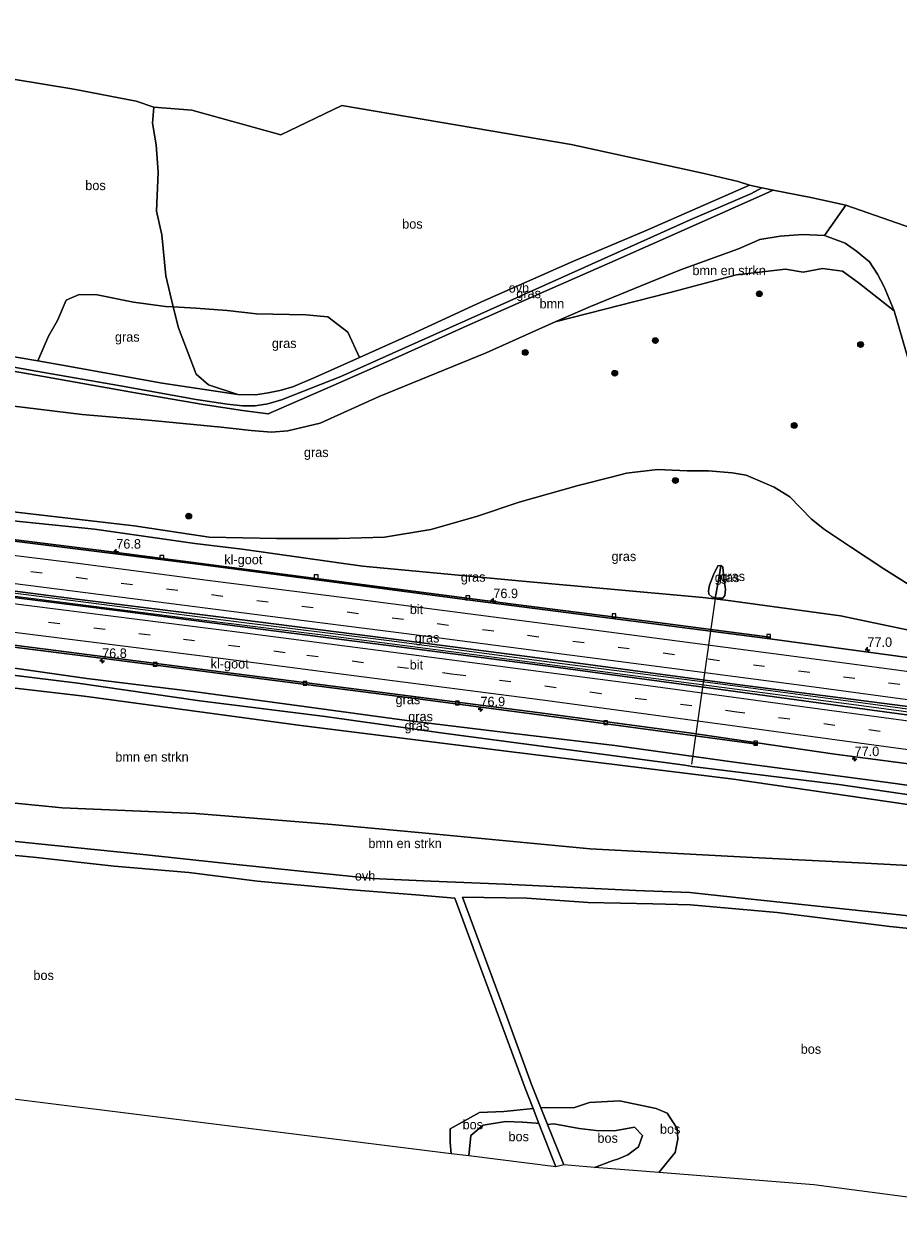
# Model space of a CAD drawing. Header units: millimetres. Extents: x 180000 to 190000, y 466229 to 468626.
# Tile 180 of 202: x 188338 to 188568, y 466432 to 466747. Entities that reach past the tile are written whole.
import ezdxf
from ezdxf.enums import TextEntityAlignment as Align

# ---------------------------------------------------------------- set-up
doc = ezdxf.new("R2010")
doc.units = ezdxf.units.MM
doc.linetypes.add('39strp', pattern=[12, 3, -9])
for name, color, linetype, lineweight in [('af-bs-rasterhekwerk', 8, 'hekwerk', 18), ('as-bs-kilometr', 13, 'Continuous', 18), ('bp-b5-bomenstruiken', 93, 'Continuous', 18), ('bp-b5-boom', 93, 'Continuous', 18), ('bp-b5-bos', 93, 'Continuous', 18), ('bp-b5-grasland', 93, 'Continuous', 18), ('bp-bs-boom', 93, 'Continuous', 18), ('gr-bs-geleiderail', 213, 'geleiderail', 18), ('gw-bs-insteekwatergang', 93, 'Continuous', 18), ('gw-bs-kruinlijn', 93, 'Continuous', 18), ('gw-bs-teenlijn', 93, 'Continuous', 18), ('kd-bs-opnamedtmgrens', 173, 'Continuous', 18), ('mk-bs-39streep 0.15', 8, '39strp', 18), ('mk-bs-streep 0.15', 8, 'Continuous', 18), ('og-bs-hulpgeometrie', 53, 'Continuous', 18), ('vh-b5-verh_soort', 8, 'Continuous', 18), ('wh-bs-duiker', 8, 'duiker', 18), ('wh-bs-greppel', 133, 'greppel', 18), ('wh-bs-kolk', 8, 'Continuous', 18)]:
    doc.layers.add(name, color=color, linetype=linetype, lineweight=lineweight)
doc.styles.add('rtw_iso', font='iso-rtw.shx')
doc.linetypes.add('duiker', pattern='A,0,-2,[15,RTW.shx,S=1,R=0,X=0,Y=0],-2', length=4)
doc.linetypes.add('geleiderail', pattern='A,2,-1,[175,RTW.shx,S=0.5,R=0,X=0,Y=0],-1', length=4)
doc.linetypes.add('greppel', pattern='A,25.5,-0.01,[14,RTW.shx,S=1,R=0,X=0,Y=0],1,[14,RTW.shx,S=1,R=0,X=0,Y=0],1,[14,RTW.shx,S=1,R=0,X=0,Y=0],1,[14,RTW.shx,S=1,R=0,X=0,Y=0],1,[14,RTW.shx,S=1,R=0,X=0,Y=0],0.5,-0.01', length=30.02)
doc.linetypes.add('hekwerk', pattern='A,7,-1.5,[1,RTW.shx,S=0.75,R=0,X=0,Y=0],-1.5', length=10)

# ---------------------------------------------------------------- blocks, each defined once
blk = doc.blocks.new('kolk')
blk.add_lwpolyline([(-0.5, -0.5), (0.5, -0.5), (0.5, 0.5), (-0.5, 0.5)], close=True)
blk = doc.blocks.new('dtbattr-r')
at = {"style": 'rtw_iso'}
blk.add_attdef('TAG', text='', height=2.5, dxfattribs=at).set_placement((0, 0), align=Align.MIDDLE_CENTER)
blk = doc.blocks.new('d33az_ACAD_1_FMEBLOCK51')
at = {"layer": 'bp-b5-grasland'}
for points in [[(91.15, 9.11, 44.9), (98.04, 4.5, 44.96), (106.79, -1.28, 45.1), (120.54, -10.02, 45.37), (128.23, -14.34, 45.49), (141.45, -19.02, 45.63), (151, -21.81, 45.49), (154.33, -22.43, 45.41), (154, -24.85, 46.01), (131.39, -21.23, 46.3), (95.37, -13.67, 46.53), (65.12, -9.51, 46.9), (59.12, -8.85, 46.95), (11.59, -4.58, 47.97), (-30.53, -0.6, 48.74), (-62.23, 3.9, 49.17), (-74.71, 5.36, 49.38), (-101.16, 9.15, 49.7), (-123.44, 11.49, 50.05), (-152.26, 15.42, 50.66), (-154.33, 15.61, 50.71), (-154.08, 18.38, 50.36), (-122.58, 13.75, 49.78), (-90.69, 10.04, 49.3), (-70.97, 7.06, 49.05), (-53.24, 6.7, 48.69), (-36.89, 6.74, 48.25), (-24.74, 7.05, 47.88), (-12.59, 9.05, 47.49), (-0.51, 12.46, 47.18), (10.73, 16.24, 46.62), (26.28, 20.7, 45.97), (35.32, 22.99, 45.63), (39.02, 23.95, 45.53), (47.13, 24.85, 45.12), (54.97, 24.55, 44.96), (60.58, 24.5, 44.93), (66.8, 23.98, 44.9), (70.5, 23.36, 44.89), (77.87, 20.22, 44.98), (82, 17.7, 44.92), (87.71, 11.84, 44.89)], [(62.35, -8.93, 46.94), (63.6, -9.02, 46.75), (64.36, -9, 46.74), (64.93, -8.28, 46.59), (65.07, -6.77, 46.3), (64.63, -3.66, 45.86), (64.37, -0.86, 45.64), (63.88, -0.42, 45.61), (63.04, -0.47, 45.63), (61.9, -2.84, 45.85), (60.88, -5.59, 46.2), (60.59, -7.08, 46.45), (60.71, -8.01, 46.65), (61.46, -8.66, 46.82)]]:
    blk.add_polyline3d(points, close=True, dxfattribs=at)
blk = doc.blocks.new('boom')
blk.add_hatch(color=256).paths.add_polyline_path([(-0.75, 0, 1), (0.75, 0, 1)])
blk.add_circle((0, 0), 0.75)
blk = doc.blocks.new('hecto')
for p, q in [((0, 0.625), (-0.625, 0)), ((0, -0.625), (0, 0.625)), ((-0.625, 0), (0.625, 0)), ((0.625, 0), (0, -0.625))]:
    blk.add_line(p, q)
blk = doc.blocks.new('dtbattr')
at = {"style": 'rtw_iso'}
blk.add_attdef('TAG', (0.59, 0.87), '', height=2.5, dxfattribs=at)

msp = doc.modelspace()

# ---------------------------------------------------------------- linework, layer by layer
at = {"layer": 'af-bs-rasterhekwerk'}
for points in [[(188535.43, 466702.64, 54.83), (188533.48, 466701.83, 54.92), (188514.12, 466693.17, 55.96), (188492.4, 466683.55, 57), (188473.56, 466675.26, 57.87), (188455.35, 466667.21, 58.84), (188436.62, 466658.75, 59.89), (188419.52, 466651.21, 60.75), (188402.4, 466643.68, 61.95), (188395.61, 466644.61, 61.96), (188385.22, 466646.18, 61.62), (188366.33, 466649.47, 61.08), (188339.21, 466654.23, 60.32), (188306.77, 466659.92, 59.75), (188283.18, 466664.05, 59.69), (188250.15, 466669.96, 60.06)], [(188445.2, 466520.59, 56.28), (188429.75, 466521.27, 56.42), (188413.4, 466522.95, 56.55), (188391.5, 466525.25, 57.24), (188368.66, 466527.66, 57.87), (188345.32, 466530.06, 58.51), (188322.23, 466532.38, 59.52), (188306.12, 466534.12, 59.94), (188285.04, 466536.44, 60.45), (188257.66, 466539.74, 60.96), (188233.19, 466542.61, 61.39), (188229.51, 466543.03, 61.93)], [(188621.92, 466505.94, 50.57), (188564.53, 466512.09, 51.89), (188528.83, 466515.89, 53.2), (188513.43, 466517.53, 54.03), (188499.18, 466518.09, 54.53), (188464.7, 466519.76, 55.92), (188445.2, 466520.59, 56.28)]]:
    msp.add_polyline3d(points, dxfattribs=at)
at = {"layer": 'bp-b5-bomenstruiken'}
for points in [[(188573.09, 466650.97, 53.04), (188567.25, 466670.86, 53.55), (188564.63, 466677.23, 53.89), (188562.89, 466680.5, 53.88), (188560.73, 466683.8, 53.76), (188557.37, 466686.62, 53.8), (188554.37, 466688.68, 54), (188548.96, 466690.74, 54.14), (188554.53, 466698.68, 54.14), (188571.91, 466692.64, 53.72)], [(188321.49, 466542.49, 59.88), (188348.06, 466539.92, 59.04), (188383.3, 466538.35, 58.01), (188419.12, 466535.45, 57.29), (188442.89, 466533.3, 56.69), (188487.17, 466529.05, 55.4), (188529.92, 466526.78, 53.46), (188559.63, 466525.34, 52.25), (188590.83, 466523.61, 51.27)], [(188621.92, 466505.94, 50.57), (188564.53, 466512.09, 51.89), (188528.83, 466515.89, 53.2), (188513.43, 466517.53, 54.03), (188499.18, 466518.09, 54.53), (188464.7, 466519.76, 55.92), (188445.2, 466520.59, 56.28), (188429.75, 466521.27, 56.42), (188413.4, 466522.95, 56.55), (188391.5, 466525.25, 57.24), (188368.66, 466527.66, 57.87), (188345.32, 466530.06, 58.51), (188322.23, 466532.38, 59.52)]]:
    msp.add_polyline3d(points, dxfattribs=at)
for points in [[(188560.73, 466683.8, 53.76), (188562.89, 466680.5, 53.88), (188564.63, 466677.23, 53.89), (188567.25, 466670.86, 53.55), (188557.81, 466678.32, 53.41), (188553.67, 466681.28, 53.39), (188548.42, 466682.02, 53.08), (188543.34, 466681.1, 53.05), (188538.66, 466681.81, 53.44), (188525.71, 466680.33, 53.93), (188507.94, 466675.65, 55.05), (188477.95, 466668.01, 56.82), (188487.28, 466672.04, 56.82), (188502.74, 466678.37, 56.1), (188511.01, 466681.65, 55.69), (188526.27, 466687.19, 54.82), (188531.91, 466689.65, 54.64), (188537.2, 466690.55, 54.57), (188543.16, 466691.02, 54.32), (188548.96, 466690.74, 54.14), (188554.37, 466688.68, 54), (188557.37, 466686.62, 53.8)], [(188626.69, 466532.55, 45.97), (188624.31, 466519.5, 50.14), (188609.2, 466521.38, 50.39), (188590.83, 466523.61, 51.27), (188559.63, 466525.34, 52.25), (188529.92, 466526.78, 53.46), (188487.17, 466529.05, 55.4), (188442.89, 466533.3, 56.69), (188419.12, 466535.45, 57.29), (188383.3, 466538.35, 58.01), (188348.06, 466539.92, 59.04), (188321.49, 466542.49, 59.88), (188288.92, 466546.03, 60.99), (188259.87, 466549.2, 61.36), (188230.66, 466551.09, 61.98), (188236, 466583.12, 52.17), (188266.76, 466580.2, 51.21), (188304.61, 466575.02, 50.57), (188353.87, 466569.35, 49.55), (188411, 466561.54, 48.65), (188465.1, 466554.82, 47.89), (188524.98, 466547.42, 46.83), (188596.23, 466537.06, 45.97)]]:
    msp.add_polyline3d(points, close=True, dxfattribs=at)
at = {"layer": 'bp-b5-boom'}
msp.add_polyline3d([(188306.77, 466659.92, 59.75), (188339.21, 466654.23, 60.32), (188366.33, 466649.47, 61.08), (188385.22, 466646.18, 61.62), (188395.61, 466644.61, 61.96), (188402.4, 466643.68, 61.95), (188419.52, 466651.21, 60.75), (188436.62, 466658.75, 59.89), (188455.35, 466667.21, 58.84), (188473.56, 466675.26, 57.87), (188492.4, 466683.55, 57), (188514.12, 466693.17, 55.96), (188533.48, 466701.83, 54.92), (188535.43, 466702.64, 54.83), (188545.28, 466700.73, 54.46), (188554.53, 466698.68, 54.14), (188548.96, 466690.74, 54.14), (188543.16, 466691.02, 54.32), (188537.2, 466690.55, 54.57), (188531.91, 466689.65, 54.64), (188526.27, 466687.19, 54.82), (188511.01, 466681.65, 55.69), (188502.74, 466678.37, 56.1), (188487.28, 466672.04, 56.82), (188477.95, 466668.01, 56.82), (188459.8, 466659.8, 57.84), (188431.62, 466648.28, 59.23), (188416.05, 466641.27, 60.05), (188412.76, 466640.43, 60.05), (188407.52, 466639.23, 60.3), (188403.27, 466638.88, 60.8), (188397.91, 466639.34, 61.12), (188389.95, 466640.24, 61.06), (188370.88, 466642.02, 60.52), (188353.36, 466643.51, 59.91), (188334.65, 466645.85, 59.9)], dxfattribs=at)
at = {"layer": 'bp-b5-bos'}
for points in [[(188335.18, 466731.91, 57.85), (188351.21, 466729.32, 58.69), (188367.63, 466726.14, 59.71), (188372.23, 466724.55, 59.99), (188371.88, 466720.36, 60.05), (188372.86, 466714.65, 60.14), (188373.38, 466707.4, 60.27), (188372.97, 466697.17, 60.64), (188374.31, 466690.91, 60.69), (188375.39, 466680.06, 60.83), (188377.38, 466671.94, 60.98), (188375.28, 466672.05, 61.41), (188366.92, 466673.15, 60.65), (188357.34, 466675.05, 60.21), (188352.56, 466675.17, 60.18), (188349.13, 466673.65, 60.2), (188346.89, 466668.34, 60.19), (188344.52, 466664.21, 60.19), (188341.68, 466657.65, 60.15), (188331.24, 466659.45, 59.9)], [(188323.16, 466528.57, 59.46), (188341.36, 466526.77, 58.87), (188361.83, 466524.49, 58.07), (188381.48, 466522.85, 57.6), (188399.57, 466520.56, 57.07), (188423.37, 466518.33, 56.61), (188441.27, 466516.96, 56.39), (188451.53, 466516.07, 56.27), (188456.34, 466502.94, 55.17), (188462.39, 466486.63, 54.13), (188470.05, 466465.98, 53.37), (188472.13, 466460.66, 53.16), (188471.35, 466460.59, 53.4), (188464.47, 466459.84, 53.71), (188458.07, 466459.57, 53.81), (188450.29, 466455.27, 53.48), (188450.34, 466451.71, 53.46), (188450.61, 466448.71, 53.72), (188428.8, 466451.42, 54.64), (188283.18, 466469.56, 59.59)]]:
    msp.add_polyline3d(points, dxfattribs=at)
for points in [[(188421.78, 466725.02, 58.72), (188482.17, 466714.7, 56.98), (188517.22, 466707.05, 55.52), (188526.16, 466704.93, 55.18), (188529.16, 466704, 54.89), (188501.92, 466692.08, 56.29), (188482.78, 466683.98, 57.12), (188458.54, 466673.28, 58.37), (188440.87, 466665.07, 59.31), (188426.4, 466658.55, 60.05), (188423.33, 466665.26, 60.5), (188418.11, 466669.29, 60.78), (188412.29, 466669.8, 61.09), (188399.33, 466670.06, 61.3), (188391.55, 466670.97, 61.39), (188383.29, 466671.61, 61.55), (188377.38, 466671.94, 60.98), (188375.39, 466680.06, 60.83), (188374.31, 466690.91, 60.69), (188372.97, 466697.17, 60.64), (188373.38, 466707.4, 60.27), (188372.86, 466714.65, 60.14), (188371.88, 466720.36, 60.05), (188372.23, 466724.55, 59.99), (188382.3, 466723.76, 60.27), (188405.67, 466717.26, 59.92)], [(188621.24, 466502.55, 51.89), (188608.89, 466432.26, 53.31), (188546.12, 466440.55, 54.89), (188505.24, 466443.78, 53.42), (188509.61, 466449.07, 53.11), (188510.29, 466452.59, 53.03), (188510.1, 466455.36, 52.87), (188507.45, 466459.44, 52.92), (188504.58, 466460.67, 53.08), (188494.89, 466462.65, 53.31), (188487, 466462.18, 53.22), (188482.83, 466460.79, 53.06), (188475.3, 466460.92, 53.08), (188474.17, 466460.78, 53.1), (188471.7, 466466.93, 53.33), (188465.15, 466485.04, 54.06), (188453.57, 466516.35, 56.01), (188470.48, 466516.05, 55.76), (188486.65, 466514.95, 55.24), (188503.71, 466514.6, 54.39), (188513.58, 466514.31, 53.92), (188536.43, 466512.3, 52.73), (188566.12, 466508.61, 51.79), (188580.82, 466507.15, 51.09)], [(188472.13, 466460.66, 53.16), (188473.69, 466456.67, 53), (188472.99, 466456.76, 52.96), (188469.35, 466457.01, 53.06), (188464.89, 466457.21, 53.17), (188459, 466456.22, 53.1), (188455.77, 466453.49, 53.06), (188455.2, 466448.14, 53.52), (188450.61, 466448.71, 53.72), (188450.34, 466451.71, 53.46), (188450.29, 466455.27, 53.48), (188458.07, 466459.57, 53.81), (188464.47, 466459.84, 53.71), (188471.35, 466460.59, 53.4)], [(188494.89, 466462.65, 53.31), (188504.58, 466460.67, 53.08), (188507.45, 466459.44, 52.92), (188510.1, 466455.36, 52.87), (188510.29, 466452.59, 53.03), (188509.61, 466449.07, 53.11), (188505.24, 466443.78, 53.42), (188488.29, 466445.12, 52.8), (188492.95, 466446.81, 52.52), (188494.68, 466447.37, 52.52), (188497.14, 466448.44, 52.52), (188499.91, 466450.5, 52.52), (188501, 466453.5, 52.51), (188498.85, 466455.74, 52.46), (188493.56, 466454.75, 52.52), (188488.79, 466454.85, 52.54), (188484.33, 466455.37, 52.61), (188477.65, 466456.59, 52.69), (188475.93, 466456.41, 52.93), (188474.17, 466460.78, 53.1), (188475.3, 466460.92, 53.08), (188482.83, 466460.79, 53.06), (188487, 466462.18, 53.22)], [(188473.69, 466456.67, 53), (188478.13, 466445.3, 52.55), (188455.2, 466448.14, 53.52), (188455.77, 466453.49, 53.06), (188459, 466456.22, 53.1), (188464.89, 466457.21, 53.17), (188469.35, 466457.01, 53.06), (188472.99, 466456.76, 52.96)], [(188488.79, 466454.85, 52.54), (188493.56, 466454.75, 52.52), (188498.85, 466455.74, 52.46), (188501, 466453.5, 52.51), (188499.91, 466450.5, 52.52), (188497.14, 466448.44, 52.52), (188494.68, 466447.37, 52.52), (188492.95, 466446.81, 52.52), (188488.29, 466445.12, 52.8), (188480.22, 466445.76, 52.51), (188475.93, 466456.41, 52.93), (188477.65, 466456.59, 52.69), (188484.33, 466455.37, 52.61)]]:
    msp.add_polyline3d(points, close=True, dxfattribs=at)
at = {"layer": 'bp-b5-grasland'}
for points in [[(188317.22, 466659.3, 59.82), (188341.23, 466654.94, 60.2), (188363.43, 466651.13, 60.61), (188383.42, 466647.54, 61.24), (188391.53, 466646.3, 61.58), (188395.61, 466645.86, 61.63), (188398.94, 466645.84, 61.67), (188402.3, 466646.35, 61.67), (188405.84, 466647.45, 61.41), (188421.55, 466653.57, 60.24), (188437.75, 466660.86, 59.37), (188458.43, 466670.09, 58.32), (188475.4, 466677.71, 57.43), (188496.16, 466687.02, 56.51), (188513.57, 466694.83, 55.56), (188529.65, 466701.79, 54.9), (188532.45, 466703.25, 54.81), (188535.43, 466702.64, 54.83), (188533.48, 466701.83, 54.92), (188514.12, 466693.17, 55.96), (188492.4, 466683.55, 57), (188473.56, 466675.26, 57.87), (188455.35, 466667.21, 58.84), (188436.62, 466658.75, 59.89), (188419.52, 466651.21, 60.75), (188402.4, 466643.68, 61.95), (188395.61, 466644.61, 61.96), (188385.22, 466646.18, 61.62), (188366.33, 466649.47, 61.08), (188339.21, 466654.23, 60.32), (188306.77, 466659.92, 59.75)], [(188334.65, 466645.85, 59.9), (188353.36, 466643.51, 59.91), (188370.88, 466642.02, 60.52), (188389.95, 466640.24, 61.06), (188397.91, 466639.34, 61.12), (188403.27, 466638.88, 60.8), (188407.52, 466639.23, 60.3), (188412.76, 466640.43, 60.05), (188416.05, 466641.27, 60.05), (188431.62, 466648.28, 59.23), (188459.8, 466659.8, 57.84), (188477.95, 466668.01, 56.82), (188507.94, 466675.65, 55.05), (188525.71, 466680.33, 53.93), (188538.66, 466681.81, 53.44), (188543.34, 466681.1, 53.05), (188548.42, 466682.02, 53.08), (188553.67, 466681.28, 53.39), (188557.81, 466678.32, 53.41), (188567.25, 466670.86, 53.55), (188573.09, 466650.97, 53.04)], [(188578.31, 466594.14, 45.37), (188564.56, 466602.88, 45.1), (188555.81, 466608.65, 44.96), (188548.92, 466613.27, 44.9), (188545.48, 466616, 44.89), (188539.77, 466621.85, 44.92), (188535.64, 466624.37, 44.98), (188528.27, 466627.52, 44.89), (188524.58, 466628.14, 44.9), (188518.35, 466628.66, 44.93), (188512.74, 466628.71, 44.96), (188504.9, 466629.01, 45.12), (188496.8, 466628.11, 45.53), (188493.09, 466627.15, 45.63), (188484.05, 466624.86, 45.97), (188468.51, 466620.4, 46.62), (188457.26, 466616.62, 47.18), (188445.18, 466613.21, 47.49), (188433.03, 466611.21, 47.88), (188420.88, 466610.9, 48.25), (188404.53, 466610.86, 48.69), (188386.8, 466611.22, 49.05), (188367.08, 466614.2, 49.3), (188335.19, 466617.91, 49.78)], [(188334.33, 466615.65, 50.05), (188356.62, 466613.31, 49.7), (188383.06, 466609.52, 49.38), (188395.54, 466608.05, 49.17), (188427.25, 466603.56, 48.74), (188469.36, 466599.58, 47.97), (188516.89, 466595.31, 46.95), (188522.89, 466594.65, 46.9), (188553.14, 466590.49, 46.53), (188589.16, 466582.93, 46.3)], [(188571.49, 466579.4, 46.66), (188534.48, 466584.38, 47.17), (188534.56, 466584.85, 47.17), (188502.87, 466589.03, 47.64), (188466.21, 466593.66, 48.21), (188429.73, 466598.43, 48.75), (188396.79, 466602.73, 49.32), (188358.41, 466607.69, 49.91), (188325.97, 466611.78, 50.52)], [(188313.1, 466585.07, 50.68), (188359.11, 466579.25, 49.88), (188401.33, 466573.78, 49.13), (188441.11, 466568.71, 48.53), (188473.18, 466564.52, 48.04), (188531.05, 466556.66, 47.15), (188531.14, 466557.05, 47.17), (188551.65, 466554.05, 46.88), (188594.45, 466548.43, 46.3)], [(188329.94, 466577.45, 50.06), (188354.62, 466573.98, 49.55), (188383.29, 466570.47, 49.18), (188411.89, 466566.62, 48.65), (188438.93, 466562.92, 48.18), (188465.63, 466559.66, 47.89), (188493.65, 466556.34, 47.5), (188525.84, 466551.8, 46.83), (188565.58, 466546.53, 46.19), (188597.11, 466542.19, 45.78)], [(188597.11, 466542.19, 45.78), (188565.58, 466546.53, 46.19), (188525.84, 466551.8, 46.83), (188493.65, 466556.34, 47.5), (188465.63, 466559.66, 47.89), (188438.93, 466562.92, 48.18), (188411.89, 466566.62, 48.65), (188383.29, 466570.47, 49.18), (188354.62, 466573.98, 49.55), (188329.94, 466577.45, 50.06)], [(188594.62, 466539.86, 45.43), (188552.71, 466545.99, 46.13), (188514.02, 466550.81, 46.64), (188512.15, 466551.16, 46.7), (188447.85, 466559.67, 47.72), (188417.34, 466563.99, 48.18), (188384.35, 466568.12, 48.68), (188352.26, 466572.72, 49.32), (188322.18, 466576.46, 49.79)]]:
    msp.add_polyline3d(points, dxfattribs=at)
for points in [[(188386.66, 466651.35, 61.69), (188394.35, 466648.83, 61.64), (188374.42, 466651.77, 60.96), (188348.64, 466656.44, 60.32), (188341.68, 466657.65, 60.15), (188344.52, 466664.21, 60.19), (188346.89, 466668.34, 60.19), (188349.13, 466673.65, 60.2), (188352.56, 466675.17, 60.18), (188357.34, 466675.05, 60.21), (188366.92, 466673.15, 60.65), (188375.28, 466672.05, 61.41), (188377.38, 466671.94, 60.98), (188378.74, 466666.43, 61.08), (188383.44, 466654.2, 61.63)], [(188402.36, 466649.26, 61.64), (188399.15, 466648.7, 61.68), (188394.35, 466648.83, 61.64), (188386.66, 466651.35, 61.69), (188383.44, 466654.2, 61.63), (188378.74, 466666.43, 61.08), (188377.38, 466671.94, 60.98), (188383.29, 466671.61, 61.55), (188391.55, 466670.97, 61.39), (188399.33, 466670.06, 61.3), (188412.29, 466669.8, 61.09), (188418.11, 466669.29, 60.78), (188423.33, 466665.26, 60.5), (188426.4, 466658.55, 60.05), (188414.85, 466653.42, 60.77), (188408.83, 466650.85, 61.24), (188405.48, 466649.9, 61.46)], [(188631.21, 466558.49, 46.09), (188630.82, 466556.31, 46.13), (188595.87, 466560.95, 46.61), (188561.51, 466565.61, 47.07), (188523.58, 466570.84, 47.56), (188477.42, 466577.04, 48.27), (188438.18, 466582.16, 48.83), (188400.38, 466587.01, 49.47), (188363.3, 466591.78, 50.09), (188320.74, 466597.14, 50.86), (188281.47, 466602.06, 51.5), (188241.16, 466607.07, 52.33), (188239.9, 466607.29, 52.53), (188240.2, 466609.11, 52.5), (188270.8, 466605.26, 51.73), (188313.37, 466599.88, 50.99), (188351.29, 466594.96, 50.33), (188392.09, 466589.84, 49.63), (188436.75, 466584.19, 48.92), (188481.38, 466578.38, 48.19), (188525.89, 466572.4, 47.51), (188572.9, 466566.32, 46.88), (188616.36, 466560.33, 46.28)], [(188520.41, 466596.47, 45.45), (188520.12, 466595.23, 46.94), (188519.23, 466595.5, 46.82), (188518.48, 466596.15, 46.65), (188518.36, 466597.08, 46.45), (188518.65, 466598.57, 46.2), (188519.68, 466601.32, 45.85), (188520.81, 466603.69, 45.63), (188521.65, 466603.74, 45.61), (188521.36, 466601.88, 45.45)], [(188522.13, 466595.16, 46.74), (188521.37, 466595.14, 46.75), (188520.12, 466595.23, 46.94), (188520.41, 466596.47, 45.45), (188521.36, 466601.88, 45.45), (188521.65, 466603.74, 45.61), (188522.14, 466603.3, 45.64), (188522.4, 466600.49, 45.86), (188522.84, 466597.39, 46.3), (188522.7, 466595.88, 46.59)], [(188627.07, 466535.12, 45.17), (188626.69, 466532.55, 45.97), (188596.23, 466537.06, 45.97), (188524.98, 466547.42, 46.83), (188465.1, 466554.82, 47.89), (188411, 466561.54, 48.65), (188353.87, 466569.35, 49.55), (188304.61, 466575.02, 50.57), (188266.76, 466580.2, 51.21), (188236, 466583.12, 52.17), (188236.47, 466586.45, 51.04), (188255.66, 466583.69, 51.01), (188268.26, 466583.05, 50.79), (188291.7, 466579.98, 50.4), (188322.18, 466576.46, 49.79), (188352.26, 466572.72, 49.32), (188384.35, 466568.12, 48.68), (188417.34, 466563.99, 48.18), (188447.85, 466559.67, 47.72), (188512.15, 466551.16, 46.7), (188514.02, 466550.81, 46.64), (188552.71, 466545.99, 46.13), (188594.62, 466539.86, 45.43)]]:
    msp.add_polyline3d(points, close=True, dxfattribs=at)
at = {"layer": 'gr-bs-geleiderail'}
for points in [[(188239.97, 466607.69, 53.25), (188272.72, 466603.65, 52.36), (188305.79, 466599.42, 51.85), (188346.8, 466594.26, 51), (188381.19, 466589.88, 50.41), (188418.21, 466585.26, 49.77), (188456.65, 466580.29, 49.07), (188495.75, 466575.11, 48.53), (188558.65, 466566.81, 47.66), (188630.97, 466557.13, 46.79)], [(188631.08, 466557.78, 46.77), (188625.74, 466558.5, 46.89), (188599.45, 466562.04, 47.18), (188562.31, 466567, 47.58), (188521.49, 466572.44, 48), (188477.07, 466578.22, 48.83), (188434.22, 466583.89, 49.55), (188393.2, 466589.02, 50.26), (188346.85, 466594.94, 50.98), (188297.83, 466601.17, 51.78), (188258.06, 466606.2, 52.7)]]:
    msp.add_polyline3d(points, dxfattribs=at)
at = {"layer": 'gw-bs-insteekwatergang'}
for points in [[(188521.65, 466603.74, 45.61), (188520.81, 466603.69, 45.63), (188519.68, 466601.32, 45.85), (188518.65, 466598.57, 46.2), (188518.36, 466597.08, 46.45), (188518.48, 466596.15, 46.65), (188519.23, 466595.5, 46.82), (188520.12, 466595.23, 46.94), (188521.37, 466595.14, 46.75), (188522.13, 466595.16, 46.74), (188522.7, 466595.88, 46.59), (188522.84, 466597.39, 46.3), (188522.4, 466600.49, 45.86), (188522.14, 466603.3, 45.64), (188521.65, 466603.74, 45.61)], [(188236.85, 466588.79, 51.88), (188250.91, 466587.27, 51.5), (188277.43, 466584.22, 51), (188305.14, 466580.66, 50.57), (188329.94, 466577.45, 50.06), (188354.62, 466573.98, 49.55), (188383.29, 466570.47, 49.18), (188411.89, 466566.62, 48.65), (188438.93, 466562.92, 48.18), (188465.63, 466559.66, 47.89), (188493.65, 466556.34, 47.5), (188525.84, 466551.8, 46.83)], [(188626.69, 466532.55, 45.97), (188596.23, 466537.06, 45.97), (188524.98, 466547.42, 46.83), (188465.1, 466554.82, 47.89), (188411, 466561.54, 48.65), (188353.87, 466569.35, 49.55), (188304.61, 466575.02, 50.57), (188266.76, 466580.2, 51.21), (188236, 466583.12, 52.17)], [(188525.84, 466551.8, 46.83), (188565.58, 466546.53, 46.19), (188597.11, 466542.19, 45.78), (188627.62, 466538.23, 45.49)]]:
    msp.add_polyline3d(points, dxfattribs=at)
at = {"layer": 'gw-bs-kruinlijn'}
for points in [[(188377.38, 466671.94, 60.98), (188375.39, 466680.06, 60.83), (188374.31, 466690.91, 60.69), (188372.97, 466697.17, 60.64), (188373.38, 466707.4, 60.27), (188372.86, 466714.65, 60.14), (188371.88, 466720.36, 60.05), (188372.23, 466724.55, 59.99)], [(188573.09, 466650.97, 53.04), (188567.25, 466670.86, 53.55), (188564.63, 466677.23, 53.89), (188562.89, 466680.5, 53.88), (188560.73, 466683.8, 53.76), (188557.37, 466686.62, 53.8), (188554.37, 466688.68, 54), (188548.96, 466690.74, 54.14), (188543.16, 466691.02, 54.32), (188537.2, 466690.55, 54.57), (188531.91, 466689.65, 54.64), (188526.27, 466687.19, 54.82), (188511.01, 466681.65, 55.69), (188502.74, 466678.37, 56.1), (188487.28, 466672.04, 56.82), (188477.95, 466668.01, 56.82)], [(188394.35, 466648.83, 61.64), (188386.66, 466651.35, 61.69), (188383.44, 466654.2, 61.63), (188378.74, 466666.43, 61.08), (188377.38, 466671.94, 60.98)], [(188248.2, 466657.75, 60), (188260.26, 466655.61, 59.53), (188290.65, 466651.02, 59.39), (188321.57, 466647.02, 59.76), (188334.65, 466645.85, 59.9), (188353.36, 466643.51, 59.91), (188370.88, 466642.02, 60.52), (188389.95, 466640.24, 61.06), (188397.91, 466639.34, 61.12), (188403.27, 466638.88, 60.8), (188407.52, 466639.23, 60.3), (188412.76, 466640.43, 60.05), (188416.05, 466641.27, 60.05), (188431.62, 466648.28, 59.23), (188459.8, 466659.8, 57.84), (188477.95, 466668.01, 56.82)], [(188395.54, 466608.05, 49.17), (188383.06, 466609.52, 49.38), (188356.62, 466613.31, 49.7), (188334.33, 466615.65, 50.05), (188305.51, 466619.58, 50.66), (188303.44, 466619.77, 50.71)], [(188611.77, 466579.31, 46.01), (188589.16, 466582.93, 46.3), (188553.14, 466590.49, 46.53), (188522.89, 466594.65, 46.9), (188516.89, 466595.31, 46.95), (188469.36, 466599.58, 47.97), (188427.25, 466603.56, 48.74), (188395.54, 466608.05, 49.17)], [(188383.3, 466538.35, 58.01), (188348.06, 466539.92, 59.04), (188321.49, 466542.49, 59.88), (188288.92, 466546.03, 60.99), (188259.87, 466549.2, 61.36), (188230.66, 466551.09, 61.98)], [(188442.89, 466533.3, 56.69), (188419.12, 466535.45, 57.29), (188383.3, 466538.35, 58.01)], [(188442.89, 466533.3, 56.69), (188487.17, 466529.05, 55.4), (188529.92, 466526.78, 53.46), (188559.63, 466525.34, 52.25), (188590.83, 466523.61, 51.27), (188609.2, 466521.38, 50.39), (188624.31, 466519.5, 50.14)], [(188472.13, 466460.66, 53.16), (188471.35, 466460.59, 53.4)], [(188475.3, 466460.92, 53.08), (188474.17, 466460.78, 53.1)], [(188475.3, 466460.92, 53.08), (188482.83, 466460.79, 53.06), (188487, 466462.18, 53.22), (188494.89, 466462.65, 53.31), (188504.58, 466460.67, 53.08), (188507.45, 466459.44, 52.92), (188510.1, 466455.36, 52.87), (188510.29, 466452.59, 53.03), (188509.61, 466449.07, 53.11)], [(188450.34, 466451.71, 53.46), (188450.29, 466455.27, 53.48), (188458.07, 466459.57, 53.81), (188464.47, 466459.84, 53.71), (188471.35, 466460.59, 53.4)], [(188450.61, 466448.71, 53.72), (188450.34, 466451.71, 53.46)], [(188505.24, 466443.78, 53.42), (188509.61, 466449.07, 53.11)]]:
    msp.add_polyline3d(points, dxfattribs=at)
at = {"layer": 'gw-bs-teenlijn'}
for points in [[(188303.69, 466622.54, 50.36), (188335.19, 466617.91, 49.78), (188367.08, 466614.2, 49.3), (188386.8, 466611.22, 49.05), (188404.53, 466610.86, 48.69), (188420.88, 466610.9, 48.25), (188433.03, 466611.21, 47.88), (188445.18, 466613.21, 47.49), (188457.26, 466616.62, 47.18), (188468.51, 466620.4, 46.62), (188484.05, 466624.86, 45.97), (188493.09, 466627.15, 45.63), (188496.8, 466628.11, 45.53), (188504.9, 466629.01, 45.12), (188512.74, 466628.71, 44.96)], [(188608.77, 466582.35, 45.49), (188599.22, 466585.14, 45.63), (188586, 466589.82, 45.49), (188578.31, 466594.14, 45.37), (188564.56, 466602.88, 45.1), (188555.81, 466608.65, 44.96), (188548.92, 466613.27, 44.9), (188545.48, 466616, 44.89), (188539.77, 466621.85, 44.92), (188535.64, 466624.37, 44.98), (188528.27, 466627.52, 44.89), (188524.58, 466628.14, 44.9), (188518.35, 466628.66, 44.93), (188512.74, 466628.71, 44.96)], [(188472.99, 466456.76, 52.96), (188469.35, 466457.01, 53.06), (188464.89, 466457.21, 53.17), (188459, 466456.22, 53.1), (188455.77, 466453.49, 53.06)], [(188473.69, 466456.67, 53), (188472.99, 466456.76, 52.96)], [(188477.65, 466456.59, 52.69), (188475.93, 466456.41, 52.93)], [(188492.95, 466446.81, 52.52), (188494.68, 466447.37, 52.52), (188497.14, 466448.44, 52.52), (188499.91, 466450.5, 52.52), (188501, 466453.5, 52.51), (188498.85, 466455.74, 52.46), (188493.56, 466454.75, 52.52), (188488.79, 466454.85, 52.54), (188484.33, 466455.37, 52.61), (188477.65, 466456.59, 52.69)], [(188455.2, 466448.14, 53.52), (188455.77, 466453.49, 53.06)], [(188492.95, 466446.81, 52.52), (188488.29, 466445.12, 52.8)]]:
    msp.add_polyline3d(points, dxfattribs=at)
at = {"layer": 'kd-bs-opnamedtmgrens'}
for points in [[(188652.14, 466675.91, 51.47), (188643.02, 466677.88, 51.8), (188612.32, 466685.42, 52.8), (188583.48, 466690.98, 53.68), (188580.35, 466691.74, 53.44), (188577.67, 466692.33, 53.68), (188571.91, 466692.64, 53.72), (188554.53, 466698.68, 54.14), (188545.28, 466700.73, 54.46), (188535.43, 466702.64, 54.83), (188532.45, 466703.25, 54.81), (188529.16, 466704, 54.89), (188526.16, 466704.93, 55.18), (188517.22, 466707.05, 55.52), (188482.17, 466714.7, 56.98), (188421.78, 466725.02, 58.72), (188405.67, 466717.26, 59.92), (188382.3, 466723.76, 60.27), (188372.23, 466724.55, 59.99), (188367.63, 466726.14, 59.71), (188351.21, 466729.32, 58.69), (188335.18, 466731.91, 57.85), (188297.1, 466739.29, 58.14), (188262.58, 466746.51, 59.31)], [(188608.89, 466432.26, 53.31), (188546.12, 466440.55, 54.89), (188505.24, 466443.78, 53.42), (188488.29, 466445.12, 52.8), (188480.22, 466445.76, 52.51), (188478.13, 466445.3, 52.55), (188455.2, 466448.14, 53.52), (188450.61, 466448.71, 53.72), (188428.8, 466451.42, 54.64), (188283.18, 466469.56, 59.59), (188218.92, 466479.2, 61.67)]]:
    msp.add_polyline3d(points, dxfattribs=at)
at = {"layer": 'mk-bs-39streep 0.15'}
for points in [[(188632.14, 466563.76, 46.03), (188616.34, 466565.96, 46.27), (188592.57, 466569.18, 46.57), (188568.79, 466572.36, 46.92), (188545.05, 466575.54, 47.18), (188521.29, 466578.65, 47.55), (188497.5, 466581.77, 47.88), (188473.68, 466584.89, 48.24), (188438.02, 466589.49, 48.85), (188414.25, 466592.56, 49.2), (188378.56, 466597.15, 49.8), (188342.82, 466601.7, 50.43), (188307.13, 466606.2, 51.05), (188271.42, 466610.68, 51.74), (188241.08, 466614.42, 52.41)], [(188629.87, 466550.95, 46.07), (188599.22, 466555.15, 46.47), (188563.57, 466560, 46.99), (188525.83, 466565.13, 47.48), (188490.09, 466569.95, 48.02), (188451.27, 466575.05, 48.64), (188406.8, 466580.77, 49.32), (188371.29, 466585.37, 49.93), (188323.73, 466591.36, 50.71), (188285.18, 466596.24, 51.42), (188239.03, 466601.99, 52.47)]]:
    msp.add_polyline3d(points, dxfattribs=at)
at = {"layer": 'mk-bs-streep 0.15'}
for points in [[(188632.78, 466567.41, 45.95), (188606.04, 466571.06, 46.33), (188581.7, 466574.34, 46.67), (188555.48, 466577.83, 47.01), (188522.84, 466582.18, 47.47), (188488.73, 466586.64, 47.99), (188459.69, 466590.36, 48.43), (188423.92, 466595.01, 48.98), (188386.34, 466599.81, 49.61), (188352.2, 466604.25, 50.16), (188315.86, 466608.8, 50.84), (188273.92, 466614.11, 51.62), (188241.68, 466618.07, 52.34)], [(188631.5, 466560.15, 46.08), (188615.98, 466562.29, 46.29), (188580.57, 466567.07, 46.8), (188544.85, 466571.87, 47.27), (188509.4, 466576.55, 47.79), (188473.7, 466581.2, 48.35), (188438.08, 466585.82, 48.9), (188402.22, 466590.42, 49.43), (188366.66, 466594.98, 50.08), (188330.79, 466599.55, 50.71), (188300.41, 466603.37, 51.22), (188266.68, 466607.58, 51.84), (188240.49, 466610.84, 52.5)], [(188630.49, 466554.65, 46.05), (188611.85, 466557.19, 46.35), (188576.2, 466562, 46.83), (188540.47, 466566.86, 47.32), (188498.57, 466572.54, 47.9), (188466.84, 466576.73, 48.4), (188431.37, 466581.32, 48.9), (188395.6, 466585.96, 49.54), (188353.95, 466591.27, 50.22), (188312.29, 466596.53, 51), (188276.8, 466600.99, 51.63), (188239.63, 466605.62, 52.5)], [(188238.43, 466598.35, 52.35), (188248.9, 466597.04, 52.03), (188284.51, 466592.6, 51.33), (188320.04, 466588.15, 50.67), (188355.7, 466583.66, 50.09), (188391.18, 466579.11, 49.47), (188426.95, 466574.48, 48.92), (188474.61, 466568.33, 48.15), (188522.09, 466561.91, 47.41), (188560.01, 466556.74, 46.92), (188595.53, 466551.94, 46.41), (188629.24, 466547.38, 45.97)]]:
    msp.add_polyline3d(points, dxfattribs=at)
at = {"layer": 'og-bs-hulpgeometrie'}
for points in [[(188521.65, 466603.74, 45.61), (188521.36, 466601.88, 45.45)], [(188520.12, 466595.23, 46.94), (188520.41, 466596.47, 45.45)]]:
    msp.add_polyline3d(points, dxfattribs=at)
at = {"layer": 'vh-b5-verh_soort'}
for points in [[(188331.24, 466659.45, 59.9), (188341.68, 466657.65, 60.15), (188348.64, 466656.44, 60.32), (188374.42, 466651.77, 60.96), (188394.35, 466648.83, 61.64), (188399.15, 466648.7, 61.68), (188402.36, 466649.26, 61.64), (188405.48, 466649.9, 61.46), (188408.83, 466650.85, 61.24), (188414.85, 466653.42, 60.77), (188426.4, 466658.55, 60.05), (188440.87, 466665.07, 59.31), (188458.54, 466673.28, 58.37), (188482.78, 466683.98, 57.12), (188501.92, 466692.08, 56.29), (188529.16, 466704, 54.89), (188532.45, 466703.25, 54.81), (188529.65, 466701.79, 54.9), (188513.57, 466694.83, 55.56), (188496.16, 466687.02, 56.51), (188475.4, 466677.71, 57.43), (188458.43, 466670.09, 58.32), (188437.75, 466660.86, 59.37), (188421.55, 466653.57, 60.24), (188405.84, 466647.45, 61.41), (188402.3, 466646.35, 61.67), (188398.94, 466645.84, 61.67), (188395.61, 466645.86, 61.63), (188391.53, 466646.3, 61.58), (188383.42, 466647.54, 61.24), (188363.43, 466651.13, 60.61), (188341.23, 466654.94, 60.2), (188317.22, 466659.3, 59.82)], [(188572.9, 466566.32, 46.88), (188525.89, 466572.4, 47.51), (188481.38, 466578.38, 48.19), (188436.75, 466584.19, 48.92), (188392.09, 466589.84, 49.63), (188351.29, 466594.96, 50.33), (188313.37, 466599.88, 50.99), (188270.8, 466605.26, 51.73), (188240.2, 466609.11, 52.5), (188240.49, 466610.84, 52.5), (188241.08, 466614.42, 52.41), (188241.68, 466618.07, 52.34), (188242.31, 466621.89, 52.15), (188279.95, 466617.16, 51.34), (188317.07, 466612.49, 50.76), (188350.21, 466608.34, 50.06), (188383.8, 466604.06, 49.48), (188415.83, 466599.89, 48.97), (188454.88, 466594.7, 48.37), (188493.11, 466589.81, 47.76), (188534.48, 466584.38, 47.17), (188571.49, 466579.4, 46.66)], [(188320.74, 466597.14, 50.86), (188363.3, 466591.78, 50.09), (188400.38, 466587.01, 49.47), (188438.18, 466582.16, 48.83), (188477.42, 466577.04, 48.27), (188523.58, 466570.84, 47.56), (188561.51, 466565.61, 47.07), (188595.87, 466560.95, 46.61)], [(188594.45, 466548.43, 46.3), (188551.65, 466554.05, 46.88), (188531.14, 466557.05, 47.17), (188513.92, 466559.56, 47.41), (188474.06, 466564.9, 48.03), (188431.05, 466570.47, 48.77), (188389.86, 466575.75, 49.37), (188347.09, 466581.26, 50.07), (188310.58, 466585.9, 50.79)], [(188322.23, 466532.38, 59.52), (188345.32, 466530.06, 58.51), (188368.66, 466527.66, 57.87), (188391.5, 466525.25, 57.24), (188413.4, 466522.95, 56.55), (188429.75, 466521.27, 56.42), (188445.2, 466520.59, 56.28), (188464.7, 466519.76, 55.92), (188499.18, 466518.09, 54.53), (188513.43, 466517.53, 54.03), (188528.83, 466515.89, 53.2), (188564.53, 466512.09, 51.89), (188621.92, 466505.94, 50.57)], [(188580.82, 466507.15, 51.09), (188566.12, 466508.61, 51.79), (188536.43, 466512.3, 52.73), (188513.58, 466514.31, 53.92), (188503.71, 466514.6, 54.39), (188486.65, 466514.95, 55.24), (188470.48, 466516.05, 55.76), (188453.57, 466516.35, 56.01), (188465.15, 466485.04, 54.06), (188471.7, 466466.93, 53.33), (188474.17, 466460.78, 53.1), (188475.93, 466456.41, 52.93), (188480.22, 466445.76, 52.51), (188478.13, 466445.3, 52.55), (188473.69, 466456.67, 53), (188472.13, 466460.66, 53.16), (188470.05, 466465.98, 53.37), (188462.39, 466486.63, 54.13), (188456.34, 466502.94, 55.17), (188451.53, 466516.07, 56.27), (188441.27, 466516.96, 56.39), (188423.37, 466518.33, 56.61), (188399.57, 466520.56, 57.07), (188381.48, 466522.85, 57.6), (188361.83, 466524.49, 58.07), (188341.36, 466526.77, 58.87), (188323.16, 466528.57, 59.46)]]:
    msp.add_polyline3d(points, dxfattribs=at)
for points in [[(188534.56, 466584.85, 47.17), (188534.48, 466584.38, 47.17), (188493.11, 466589.81, 47.76), (188454.88, 466594.7, 48.37), (188415.83, 466599.89, 48.97), (188383.8, 466604.06, 49.48), (188350.21, 466608.34, 50.06), (188317.07, 466612.49, 50.76), (188279.95, 466617.16, 51.34), (188242.31, 466621.89, 52.15), (188242.37, 466622.27, 52.15), (188256.51, 466620.52, 51.79), (188289.9, 466616.26, 51.16), (188325.97, 466611.78, 50.52), (188358.41, 466607.69, 49.91), (188396.79, 466602.73, 49.32), (188429.73, 466598.43, 48.75), (188466.21, 466593.66, 48.21), (188502.87, 466589.03, 47.64)], [(188531.14, 466557.05, 47.17), (188531.05, 466556.66, 47.15), (188473.18, 466564.52, 48.04), (188441.11, 466568.71, 48.53), (188401.33, 466573.78, 49.13), (188359.11, 466579.25, 49.88), (188313.1, 466585.07, 50.68), (188269.81, 466590.58, 51.46), (188237.82, 466594.64, 52.23), (188237.89, 466595.05, 52.26), (188274.79, 466590.42, 51.42), (188310.58, 466585.9, 50.79), (188347.09, 466581.26, 50.07), (188389.86, 466575.75, 49.37), (188431.05, 466570.47, 48.77), (188474.06, 466564.9, 48.03), (188513.92, 466559.56, 47.41)]]:
    msp.add_polyline3d(points, close=True, dxfattribs=at)
at = {"layer": 'wh-bs-duiker'}
msp.add_polyline3d([(188513.94, 466551.4, 46.39), (188520.41, 466596.27, 45.97)], dxfattribs=at)
at = {"layer": 'wh-bs-greppel'}
for points in [[(188520.41, 466596.47, 45.45), (188521.36, 466601.88, 45.45)], [(188627.07, 466535.12, 45.17), (188594.62, 466539.86, 45.43), (188552.71, 466545.99, 46.13), (188514.02, 466550.81, 46.64), (188512.15, 466551.16, 46.7), (188447.85, 466559.67, 47.72), (188417.34, 466563.99, 48.18), (188384.35, 466568.12, 48.68), (188352.26, 466572.72, 49.32), (188322.18, 466576.46, 49.79), (188291.7, 466579.98, 50.4), (188268.26, 466583.05, 50.79), (188255.66, 466583.69, 51.01), (188236.47, 466586.45, 51.04)]]:
    msp.add_polyline3d(points, dxfattribs=at)

# ---------------------------------------------------------------- block references
at = {"layer": 'as-bs-kilometr'}
ref = msp.add_blockref('dtbattr', (188362.35, 466607.45, 49.6), dxfattribs=at)
ref.add_attrib('TAG', '76.8', dxfattribs={"layer": '0', "height": 2.5, "style": 'rtw_iso'}).set_placement((188362.35, 466607.45, 49.6), align=Align.BOTTOM_LEFT)
for p in [(188362.35, 466607.45, 49.6), (188461.68, 466594.4, 48.08), (188560.22, 466581.56, 46.58), (188358.62, 466578.64, 49.54), (188458.28, 466565.89, 48.03), (188556.83, 466552.77, 46.64)]:
    msp.add_blockref('hecto', p, dxfattribs=at)
ref = msp.add_blockref('dtbattr', (188461.68, 466594.4, 48.08), dxfattribs=at)
ref.add_attrib('TAG', '76.9', dxfattribs={"layer": '0', "height": 2.5, "style": 'rtw_iso'}).set_placement((188461.68, 466594.4, 48.08), align=Align.BOTTOM_LEFT)
ref = msp.add_blockref('dtbattr', (188560.22, 466581.56, 46.58), dxfattribs=at)
ref.add_attrib('TAG', '77.0', dxfattribs={"layer": '0', "height": 2.5, "style": 'rtw_iso'}).set_placement((188560.22, 466581.56, 46.58), align=Align.BOTTOM_LEFT)
ref = msp.add_blockref('dtbattr', (188358.62, 466578.64, 49.54), dxfattribs=at)
ref.add_attrib('TAG', '76.8', dxfattribs={"layer": '0', "height": 2.5, "style": 'rtw_iso'}).set_placement((188358.62, 466578.64, 49.54), align=Align.BOTTOM_LEFT)
ref = msp.add_blockref('dtbattr', (188458.28, 466565.89, 48.03), dxfattribs=at)
ref.add_attrib('TAG', '76.9', dxfattribs={"layer": '0', "height": 2.5, "style": 'rtw_iso'}).set_placement((188458.28, 466565.89, 48.03), align=Align.BOTTOM_LEFT)
ref = msp.add_blockref('dtbattr', (188556.83, 466552.77, 46.64), dxfattribs=at)
ref.add_attrib('TAG', '77.0', dxfattribs={"layer": '0', "height": 2.5, "style": 'rtw_iso'}).set_placement((188556.83, 466552.77, 46.64), align=Align.BOTTOM_LEFT)
at = {"layer": 'bp-b5-bomenstruiken'}
ref = msp.add_blockref('dtbattr-r', (188514.13, 466679.52, 54.37), dxfattribs=at)
ref.add_attrib('TAG', 'bmn en strkn', dxfattribs={"layer": '0', "height": 2.5, "style": 'rtw_iso'}).set_placement((188514.13, 466679.52, 54.37), align=Align.BOTTOM_LEFT)
ref = msp.add_blockref('dtbattr-r', (188362.1, 466551.31, 53.35), dxfattribs=at)
ref.add_attrib('TAG', 'bmn en strkn', dxfattribs={"layer": '0', "height": 2.5, "style": 'rtw_iso'}).set_placement((188362.1, 466551.31, 53.35), align=Align.BOTTOM_LEFT)
ref = msp.add_blockref('dtbattr-r', (188428.76, 466528.52, 56.73), dxfattribs=at)
ref.add_attrib('TAG', 'bmn en strkn', dxfattribs={"layer": '0', "height": 2.5, "style": 'rtw_iso'}).set_placement((188428.76, 466528.52, 56.73), align=Align.BOTTOM_LEFT)
at = {"layer": 'bp-b5-boom'}
ref = msp.add_blockref('dtbattr-r', (188473.85, 466670.76, 58.38), dxfattribs=at)
ref.add_attrib('TAG', 'bmn', dxfattribs={"layer": '0', "height": 2.5, "style": 'rtw_iso'}).set_placement((188473.85, 466670.76, 58.38), align=Align.BOTTOM_LEFT)
at = {"layer": 'bp-b5-bos'}
ref = msp.add_blockref('dtbattr-r', (188354.19, 466701.93, 59.78), dxfattribs=at)
ref.add_attrib('TAG', 'bos', dxfattribs={"layer": '0', "height": 2.5, "style": 'rtw_iso'}).set_placement((188354.19, 466701.93, 59.78), align=Align.BOTTOM_LEFT)
ref = msp.add_blockref('dtbattr-r', (188437.67, 466691.78, 59.34), dxfattribs=at)
ref.add_attrib('TAG', 'bos', dxfattribs={"layer": '0', "height": 2.5, "style": 'rtw_iso'}).set_placement((188437.67, 466691.78, 59.34), align=Align.BOTTOM_LEFT)
ref = msp.add_blockref('dtbattr-r', (188340.52, 466493.75, 57.12), dxfattribs=at)
ref.add_attrib('TAG', 'bos', dxfattribs={"layer": '0', "height": 2.5, "style": 'rtw_iso'}).set_placement((188340.52, 466493.75, 57.12), align=Align.BOTTOM_LEFT)
ref = msp.add_blockref('dtbattr-r', (188542.65, 466474.31, 53.44), dxfattribs=at)
ref.add_attrib('TAG', 'bos', dxfattribs={"layer": '0', "height": 2.5, "style": 'rtw_iso'}).set_placement((188542.65, 466474.31, 53.44), align=Align.BOTTOM_LEFT)
ref = msp.add_blockref('dtbattr-r', (188453.58, 466454.4, 53.33), dxfattribs=at)
ref.add_attrib('TAG', 'bos', dxfattribs={"layer": '0', "height": 2.5, "style": 'rtw_iso'}).set_placement((188453.58, 466454.4, 53.33), align=Align.BOTTOM_LEFT)
ref = msp.add_blockref('dtbattr-r', (188465.67, 466451.25, 53.05), dxfattribs=at)
ref.add_attrib('TAG', 'bos', dxfattribs={"layer": '0', "height": 2.5, "style": 'rtw_iso'}).set_placement((188465.67, 466451.25, 53.05), align=Align.BOTTOM_LEFT)
ref = msp.add_blockref('dtbattr-r', (188505.57, 466453.22, 52.84), dxfattribs=at)
ref.add_attrib('TAG', 'bos', dxfattribs={"layer": '0', "height": 2.5, "style": 'rtw_iso'}).set_placement((188505.57, 466453.22, 52.84), align=Align.BOTTOM_LEFT)
ref = msp.add_blockref('dtbattr-r', (188489.1, 466450.85, 52.59), dxfattribs=at)
ref.add_attrib('TAG', 'bos', dxfattribs={"layer": '0', "height": 2.5, "style": 'rtw_iso'}).set_placement((188489.1, 466450.85, 52.59), align=Align.BOTTOM_LEFT)
at = {"layer": 'bp-b5-grasland'}
ref = msp.add_blockref('dtbattr-r', (188467.72, 466673.46, 59.24), dxfattribs=at)
ref.add_attrib('TAG', 'gras', dxfattribs={"layer": '0', "height": 2.5, "style": 'rtw_iso'}).set_placement((188467.72, 466673.46, 59.24), align=Align.BOTTOM_LEFT)
ref = msp.add_blockref('dtbattr-r', (188362, 466662, 60.76), dxfattribs=at)
ref.add_attrib('TAG', 'gras', dxfattribs={"layer": '0', "height": 2.5, "style": 'rtw_iso'}).set_placement((188362, 466662, 60.76), align=Align.BOTTOM_LEFT)
ref = msp.add_blockref('dtbattr-r', (188403.34, 466660.32, 61.2), dxfattribs=at)
ref.add_attrib('TAG', 'gras', dxfattribs={"layer": '0', "height": 2.5, "style": 'rtw_iso'}).set_placement((188403.34, 466660.32, 61.2), align=Align.BOTTOM_LEFT)
ref = msp.add_blockref('dtbattr-r', (188411.78, 466631.58, 51.39), dxfattribs=at)
ref.add_attrib('TAG', 'gras', dxfattribs={"layer": '0', "height": 2.5, "style": 'rtw_iso'}).set_placement((188411.78, 466631.58, 51.39), align=Align.BOTTOM_LEFT)
msp.add_blockref('d33az_ACAD_1_FMEBLOCK51', (188457.77, 466604.16), dxfattribs=at)
ref = msp.add_blockref('dtbattr-r', (188492.82, 466604.16, 46.97), dxfattribs=at)
ref.add_attrib('TAG', 'gras', dxfattribs={"layer": '0', "height": 2.5, "style": 'rtw_iso'}).set_placement((188492.82, 466604.16, 46.97), align=Align.BOTTOM_LEFT)
ref = msp.add_blockref('dtbattr-r', (188453.11, 466598.73, 48.42), dxfattribs=at)
ref.add_attrib('TAG', 'gras', dxfattribs={"layer": '0', "height": 2.5, "style": 'rtw_iso'}).set_placement((188453.11, 466598.73, 48.42), align=Align.BOTTOM_LEFT)
ref = msp.add_blockref('dtbattr-r', (188520, 466598.63, 46.11), dxfattribs=at)
ref.add_attrib('TAG', 'gras', dxfattribs={"layer": '0', "height": 2.5, "style": 'rtw_iso'}).set_placement((188520, 466598.63, 46.11), align=Align.BOTTOM_LEFT)
ref = msp.add_blockref('dtbattr-r', (188521.48, 466598.91, 46.13), dxfattribs=at)
ref.add_attrib('TAG', 'gras', dxfattribs={"layer": '0', "height": 2.5, "style": 'rtw_iso'}).set_placement((188521.48, 466598.91, 46.13), align=Align.BOTTOM_LEFT)
ref = msp.add_blockref('dtbattr-r', (188440.97, 466582.71, 49.14), dxfattribs=at)
ref.add_attrib('TAG', 'gras', dxfattribs={"layer": '0', "height": 2.5, "style": 'rtw_iso'}).set_placement((188440.97, 466582.71, 49.14), align=Align.BOTTOM_LEFT)
ref = msp.add_blockref('dtbattr-r', (188435.92, 466566.43, 48.65), dxfattribs=at)
ref.add_attrib('TAG', 'gras', dxfattribs={"layer": '0', "height": 2.5, "style": 'rtw_iso'}).set_placement((188435.92, 466566.43, 48.65), align=Align.BOTTOM_LEFT)
ref = msp.add_blockref('dtbattr-r', (188439.26, 466561.96, 48.53), dxfattribs=at)
ref.add_attrib('TAG', 'gras', dxfattribs={"layer": '0', "height": 2.5, "style": 'rtw_iso'}).set_placement((188439.26, 466561.96, 48.53), align=Align.BOTTOM_LEFT)
ref = msp.add_blockref('dtbattr-r', (188438.28, 466559.5, 48.51), dxfattribs=at)
ref.add_attrib('TAG', 'gras', dxfattribs={"layer": '0', "height": 2.5, "style": 'rtw_iso'}).set_placement((188438.28, 466559.5, 48.51), align=Align.BOTTOM_LEFT)
at = {"layer": 'bp-bs-boom'}
for p in [(188531.76, 466675.36, 52.7), (188504.36, 466663.02, 52.86), (188558.42, 466661.99, 51.48), (188470.09, 466659.9, 56.34), (188493.66, 466654.41, 52.22), (188540.96, 466640.66, 47.17), (188509.65, 466626.13, 45.12), (188381.45, 466616.77, 50.57)]:
    msp.add_blockref('boom', p, dxfattribs=at)
at = {"layer": 'vh-b5-verh_soort'}
ref = msp.add_blockref('dtbattr-r', (188465.72, 466674.92, 59.51), dxfattribs=at)
ref.add_attrib('TAG', 'ovh', dxfattribs={"layer": '0', "height": 2.5, "style": 'rtw_iso'}).set_placement((188465.72, 466674.92, 59.51), align=Align.BOTTOM_LEFT)
ref = msp.add_blockref('dtbattr-r', (188390.8, 466603.33, 49.62), dxfattribs=at)
ref.add_attrib('TAG', 'kl-goot', dxfattribs={"layer": '0', "height": 2.5, "style": 'rtw_iso'}).set_placement((188390.8, 466603.33, 49.62), align=Align.BOTTOM_LEFT)
ref = msp.add_blockref('dtbattr-r', (188439.67, 466590.19, 48.84), dxfattribs=at)
ref.add_attrib('TAG', 'bit', dxfattribs={"layer": '0', "height": 2.5, "style": 'rtw_iso'}).set_placement((188439.67, 466590.19, 48.84), align=Align.BOTTOM_LEFT)
ref = msp.add_blockref('dtbattr-r', (188387.21, 466575.86, 49.55), dxfattribs=at)
ref.add_attrib('TAG', 'kl-goot', dxfattribs={"layer": '0', "height": 2.5, "style": 'rtw_iso'}).set_placement((188387.21, 466575.86, 49.55), align=Align.BOTTOM_LEFT)
ref = msp.add_blockref('dtbattr-r', (188439.65, 466575.59, 49.03), dxfattribs=at)
ref.add_attrib('TAG', 'bit', dxfattribs={"layer": '0', "height": 2.5, "style": 'rtw_iso'}).set_placement((188439.65, 466575.59, 49.03), align=Align.BOTTOM_LEFT)
ref = msp.add_blockref('dtbattr-r', (188425.2, 466519.96, 56.04), dxfattribs=at)
ref.add_attrib('TAG', 'ovh', dxfattribs={"layer": '0', "height": 2.5, "style": 'rtw_iso'}).set_placement((188425.2, 466519.96, 56.04), align=Align.BOTTOM_LEFT)
at = {"layer": 'wh-bs-kolk'}
for p in [(188374.36, 466605.88, 49.29), (188415.02, 466600.75, 48.66), (188454.97, 466595.23, 47.98), (188493.45, 466590.48, 47.42), (188534.2, 466585.08, 46.78), (188372.59, 466577.72, 49.35), (188412.07, 466572.67, 48.59), (188452.17, 466567.49, 48), (188491.26, 466562.33, 47.35), (188530.81, 466556.93, 46.82)]:
    msp.add_blockref('kolk', p, dxfattribs=at)

doc.saveas('drawing.dxf')
